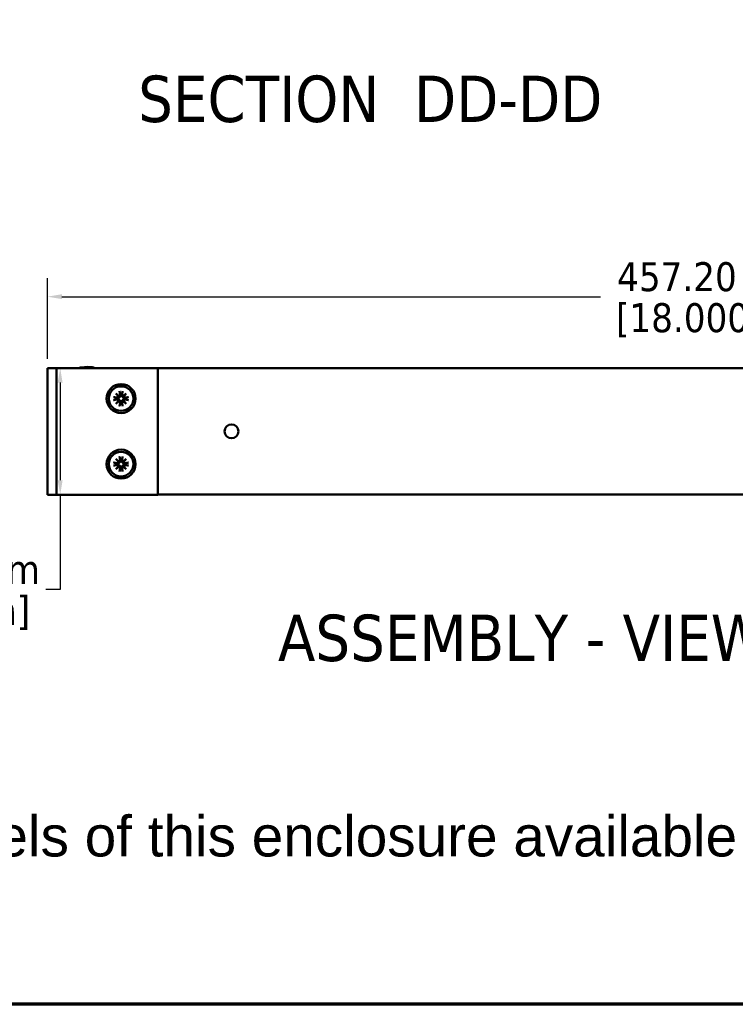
# Model space of a CAD drawing. Header units: millimetres. Extents: x 25 to 1702, y 51 to 1067.
# Tile 6 of 10: x 715 to 961, y 51 to 391. Entities that reach past the tile are written whole.
import ezdxf

# ---------------------------------------------------------------- set-up
doc = ezdxf.new("R2010")
doc.units = ezdxf.units.MM
doc.header["$LTSCALE"] = 2
for name, color, linetype, lineweight in [('Border (ANSI)', 7, 'Continuous', 70), ('Dimension (ANSI)', 7, 'Continuous', 25), ('Symbol (ANSI)', 7, 'Continuous', 25), ('Visible (ANSI)', 7, 'Continuous', 50)]:
    doc.layers.add(name, color=color, linetype=linetype, lineweight=lineweight)
doc.styles.add('Label Text (ANSI)', font='tahoma.ttf')
doc.styles.add('Note Text (ANSI)', font='tahoma.ttf')
doc.dimstyles.new('Default - mm (ANSI)', dxfattribs={"dimscale": 2, "dimtxt": 5, "dimasz": 2.5, "dimexe": 3.175, "dimexo": 1.6002, "dimgap": 0.8, "dimtad": 0, "dimtih": 1, "dimtoh": 1, "dimrnd": 1e-08, "dimzin": 0, "dimdsep": 46, "dimtxsty": 'Note Text (ANSI)', "dimcen": 0.09, "dimdle": 10, "dimclrd": 256, "dimclre": 256, "dimclrt": 256, "dimadec": 1, "dimazin": 0, "dimtfac": 0.6096, "dimtofl": 0, "dimtmove": 0, "dimatfit": 3, "dimldrblk": 'Filled-1', "dimfxl": 1, "dimtolj": 1, "dimtzin": 0, "dimlwd": -1, "dimlwe": -1, "dimarcsym": 0})

# ---------------------------------------------------------------- blocks, each defined once
blk = doc.blocks.new('*D15')
at = {"layer": 'Defpoints', "color": 0, "transparency": 16777216}
for p in [(728.32, 270.34), (728.32, 226.64), (728.55, 226.64)]:
    blk.add_point(p, dxfattribs=at)
at = {"layer": 'Dimension (ANSI)', "transparency": 16777216}
for p, q in [((731.52, 270.34), (734.9, 270.34)), ((728.55, 265.34), (728.55, 231.64)), ((728.55, 226.64), (728.55, 193.96)), ((731.52, 226.64), (734.9, 226.64)), ((728.55, 193.96), (723.55, 193.96))]:
    blk.add_line(p, q, dxfattribs=at)
for points in [[(727.71, 265.34), (729.38, 265.34), (728.55, 270.34)], [(727.71, 231.64), (729.38, 231.64), (728.55, 226.64)]]:
    blk.add_solid(points, dxfattribs=at)
at = {"layer": 'Dimension (ANSI)', "transparency": 16777216, "char_height": 10, "attachment_point": 5, "style": 'Note Text (ANSI)'}
for s, insert in [('\\A1; 43.70 mm', (689.43, 200.77)), ('\\A1;[1.720 in]', (689.43, 185.82))]:
    blk.add_mtext(s, dxfattribs=dict(at, insert=insert))
blk = doc.blocks.new('Filled-1')
at = {"color": 0}
for p, q in [((0, 0), (-1, 0.333)), ((-1, 0.333), (-1, -0.333)), ((-1, 0), (0, 0)), ((-1, -0.333), (0, 0))]:
    blk.add_line(p, q, dxfattribs=at)
at = {"color": 0, "flags": 128}
blk.add_lwpolyline([(-1, -0.333), (0, 0), (-1, 0.333), (-1, -0.333)], dxfattribs=at)
at = {"color": 0}
blk.add_solid([(-1, -0.333), (0, 0), (-1, 0.333), (-1, -0.333)], dxfattribs=at)
blk = doc.blocks.new('*D20')
at = {"layer": 'Defpoints', "color": 0, "transparency": 16777216}
for p in [(1181.35, 294.96), (724.15, 270.34), (1181.35, 270.34)]:
    blk.add_point(p, dxfattribs=at)
at = {"layer": 'Dimension (ANSI)', "transparency": 16777216}
for p, q in [((724.15, 273.54), (724.15, 301.31)), ((1181.35, 273.54), (1181.35, 301.31)), ((729.15, 294.96), (914.87, 294.96)), ((1176.35, 294.96), (990.62, 294.96))]:
    blk.add_line(p, q, dxfattribs=at)
for points in [[(729.15, 295.8), (729.15, 294.13), (724.15, 294.96)], [(1176.35, 295.8), (1176.35, 294.13), (1181.35, 294.96)]]:
    blk.add_solid(points, dxfattribs=at)
at = {"layer": 'Dimension (ANSI)', "transparency": 16777216, "char_height": 10, "attachment_point": 5, "style": 'Note Text (ANSI)'}
for s, insert in [('\\A1; 457.20 mm', (952.75, 301.77)), ('\\A1;[18.000 in]', (952.75, 286.82))]:
    blk.add_mtext(s, dxfattribs=dict(at, insert=insert))
blk = doc.blocks.new('Borders Default Border')
at = {"layer": 'Border (ANSI)', "flags": 128}
blk.add_lwpolyline([(12.7, 25.4), (12.7, 533.4), (850.9, 533.4), (850.9, 25.4), (12.7, 25.4)], dxfattribs=at)

msp = doc.modelspace()

# ---------------------------------------------------------------- linework, layer by layer
at = {"layer": 'Visible (ANSI)'}
for p, q in [((726.321, 270.342), (724.146, 270.342)), ((724.146, 226.642), (724.146, 270.342)), ((726.321, 270.342), (727.321, 270.342)), ((728.321, 270.342), (727.321, 270.342)), ((727.321, 226.642), (727.321, 270.342)), ((760.246, 270.342), (728.321, 270.342)), ((740.259, 270.436), (740.262, 270.342)), ((760.246, 270.342), (762.246, 270.342)), ((762.246, 270.342), (1181.346, 270.342)), ((762.246, 226.642), (762.246, 270.342)), ((749.007, 262.38), (749.203, 261.002)), ((750.085, 262.38), (749.889, 261.002)), ((746.958, 260.331), (748.337, 260.136)), ((746.958, 259.254), (748.337, 259.449)), ((747.768, 261.57), (748.888, 260.614)), ((747.768, 261.57), (748.699, 260.639)), ((748.724, 260.45), (747.768, 261.57)), ((747.768, 258.014), (748.724, 259.134)), ((748.888, 258.97), (747.768, 258.014)), ((747.768, 258.014), (748.699, 258.945)), ((748.699, 260.639), (748.961, 260.378)), ((748.699, 258.945), (748.961, 259.207)), ((749.007, 257.204), (749.203, 258.583)), ((750.085, 257.204), (749.889, 258.583)), ((750.393, 260.639), (750.131, 260.378)), ((750.393, 258.945), (750.131, 259.207)), ((750.204, 260.614), (751.324, 261.57)), ((751.324, 258.014), (750.204, 258.97)), ((751.324, 261.57), (750.368, 260.45)), ((750.368, 259.134), (751.324, 258.014)), ((751.324, 261.57), (750.393, 260.639)), ((751.324, 258.014), (750.393, 258.945)), ((752.134, 260.331), (750.756, 260.136)), ((752.134, 259.254), (750.756, 259.449)), ((747.768, 238.97), (748.888, 238.014)), ((747.768, 238.97), (748.699, 238.039)), ((748.724, 237.85), (747.768, 238.97)), ((748.699, 238.039), (748.961, 237.778)), ((749.007, 239.78), (749.203, 238.402)), ((750.085, 239.78), (749.889, 238.402)), ((750.393, 238.039), (750.131, 237.778)), ((750.204, 238.014), (751.324, 238.97)), ((751.324, 238.97), (750.368, 237.85)), ((751.324, 238.97), (750.393, 238.039)), ((746.958, 237.731), (748.337, 237.536)), ((746.958, 236.654), (748.337, 236.849)), ((747.768, 235.414), (748.724, 236.534)), ((748.888, 236.37), (747.768, 235.414)), ((747.768, 235.414), (748.699, 236.345)), ((748.699, 236.345), (748.961, 236.607)), ((749.007, 234.604), (749.203, 235.983)), ((750.085, 234.604), (749.889, 235.983)), ((750.393, 236.345), (750.131, 236.607)), ((751.324, 235.414), (750.204, 236.37)), ((750.368, 236.534), (751.324, 235.414)), ((751.324, 235.414), (750.393, 236.345)), ((752.134, 237.731), (750.756, 237.536)), ((752.134, 236.654), (750.756, 236.849)), ((726.321, 226.642), (724.146, 226.642)), ((726.321, 226.642), (727.321, 226.642)), ((728.321, 226.642), (727.321, 226.642)), ((760.246, 226.642), (728.321, 226.642)), ((760.246, 226.642), (762.246, 226.642)), ((762.246, 226.654), (1181.346, 226.654))]:
    msp.add_line(p, q, dxfattribs=at)
at = {"layer": 'Visible (ANSI)', "flags": 128}
for points in [[(749.043, 262.198), (749.042, 262.202), (749.041, 262.207), (749.039, 262.212), (749.038, 262.218), (749.036, 262.223), (749.035, 262.229), (749.033, 262.236), (749.032, 262.242), (749.03, 262.249), (749.028, 262.257), (749.027, 262.265), (749.025, 262.273), (749.024, 262.281), (749.022, 262.289), (749.02, 262.298), (749.019, 262.306), (749.017, 262.315), (749.016, 262.324), (749.014, 262.333), (749.013, 262.343), (749.011, 262.352), (749.01, 262.362), (749.009, 262.371), (749.007, 262.38)], [(749.043, 262.198), (749.065, 262.131), (749.086, 262.067), (749.106, 262.005), (749.126, 261.944), (749.145, 261.886), (749.164, 261.829), (749.182, 261.774), (749.199, 261.72), (749.216, 261.668), (749.233, 261.618), (749.249, 261.568), (749.265, 261.521), (749.28, 261.474), (749.295, 261.429), (749.309, 261.384), (749.323, 261.341), (749.337, 261.3), (749.35, 261.259), (749.363, 261.219), (749.375, 261.18), (749.388, 261.142), (749.4, 261.105), (749.412, 261.069), (749.423, 261.033)], [(749.669, 261.033), (749.681, 261.069), (749.692, 261.105), (749.704, 261.142), (749.717, 261.18), (749.729, 261.219), (749.742, 261.259), (749.756, 261.3), (749.769, 261.341), (749.783, 261.384), (749.798, 261.429), (749.812, 261.474), (749.828, 261.521), (749.843, 261.568), (749.859, 261.618), (749.876, 261.668), (749.893, 261.72), (749.91, 261.774), (749.928, 261.829), (749.947, 261.886), (749.966, 261.944), (749.986, 262.005), (750.006, 262.067), (750.027, 262.131), (750.049, 262.198)], [(750.085, 262.38), (750.084, 262.371), (750.082, 262.362), (750.081, 262.352), (750.079, 262.343), (750.078, 262.333), (750.076, 262.324), (750.075, 262.315), (750.073, 262.306), (750.072, 262.298), (750.07, 262.289), (750.068, 262.281), (750.067, 262.273), (750.065, 262.265), (750.064, 262.257), (750.062, 262.249), (750.06, 262.242), (750.059, 262.236), (750.058, 262.229), (750.056, 262.223), (750.055, 262.218), (750.053, 262.212), (750.052, 262.207), (750.05, 262.202), (750.049, 262.198)], [(746.958, 260.331), (746.967, 260.33), (746.977, 260.329), (746.986, 260.327), (746.996, 260.326), (747.005, 260.324), (747.015, 260.323), (747.024, 260.321), (747.032, 260.319), (747.041, 260.318), (747.049, 260.316), (747.057, 260.315), (747.066, 260.313), (747.074, 260.312), (747.082, 260.31), (747.089, 260.308), (747.096, 260.307), (747.103, 260.305), (747.109, 260.304), (747.115, 260.302), (747.121, 260.301), (747.126, 260.299), (747.132, 260.298), (747.136, 260.296), (747.141, 260.295)], [(747.141, 259.29), (747.136, 259.288), (747.132, 259.287), (747.126, 259.285), (747.121, 259.284), (747.115, 259.282), (747.109, 259.281), (747.103, 259.279), (747.096, 259.278), (747.089, 259.276), (747.082, 259.275), (747.074, 259.273), (747.066, 259.272), (747.057, 259.27), (747.049, 259.268), (747.041, 259.267), (747.032, 259.265), (747.024, 259.264), (747.015, 259.262), (747.005, 259.261), (746.996, 259.259), (746.986, 259.258), (746.977, 259.256), (746.967, 259.255), (746.958, 259.254)], [(748.305, 259.915), (748.27, 259.927), (748.234, 259.939), (748.197, 259.951), (748.159, 259.963), (748.12, 259.976), (748.08, 259.989), (748.039, 260.002), (747.997, 260.016), (747.954, 260.03), (747.91, 260.044), (747.864, 260.059), (747.818, 260.074), (747.77, 260.089), (747.721, 260.106), (747.67, 260.122), (747.618, 260.139), (747.565, 260.157), (747.51, 260.175), (747.453, 260.193), (747.394, 260.212), (747.334, 260.232), (747.272, 260.252), (747.207, 260.273), (747.141, 260.295)], [(747.141, 259.29), (747.207, 259.311), (747.272, 259.332), (747.334, 259.353), (747.394, 259.373), (747.453, 259.392), (747.51, 259.41), (747.565, 259.428), (747.618, 259.446), (747.67, 259.463), (747.721, 259.479), (747.77, 259.495), (747.818, 259.511), (747.864, 259.526), (747.91, 259.541), (747.954, 259.555), (747.997, 259.569), (748.039, 259.583), (748.08, 259.596), (748.12, 259.609), (748.159, 259.622), (748.197, 259.634), (748.234, 259.646), (748.27, 259.658), (748.305, 259.669)], [(748.319, 259.911), (748.318, 259.911), (748.317, 259.912), (748.317, 259.912), (748.316, 259.912), (748.316, 259.912), (748.315, 259.912), (748.315, 259.912), (748.314, 259.913), (748.314, 259.913), (748.313, 259.913), (748.312, 259.913), (748.312, 259.913), (748.311, 259.913), (748.311, 259.914), (748.31, 259.914), (748.31, 259.914), (748.309, 259.914), (748.309, 259.914), (748.308, 259.915), (748.307, 259.915), (748.307, 259.915), (748.306, 259.915), (748.306, 259.915), (748.305, 259.915)], [(748.305, 259.669), (748.306, 259.67), (748.306, 259.67), (748.307, 259.67), (748.307, 259.67), (748.308, 259.67), (748.309, 259.67), (748.309, 259.671), (748.31, 259.671), (748.31, 259.671), (748.311, 259.671), (748.311, 259.671), (748.312, 259.672), (748.312, 259.672), (748.313, 259.672), (748.314, 259.672), (748.314, 259.672), (748.315, 259.672), (748.315, 259.673), (748.316, 259.673), (748.316, 259.673), (748.317, 259.673), (748.317, 259.673), (748.318, 259.673), (748.319, 259.674)], [(748.961, 260.378), (748.954, 260.34), (748.945, 260.302), (748.933, 260.265), (748.918, 260.229), (748.901, 260.194), (748.883, 260.162), (748.861, 260.13), (748.837, 260.099), (748.811, 260.07), (748.782, 260.044), (748.753, 260.019), (748.722, 259.997), (748.691, 259.978), (748.661, 259.962), (748.628, 259.947), (748.595, 259.935), (748.561, 259.924), (748.525, 259.915), (748.49, 259.909), (748.454, 259.906), (748.419, 259.904), (748.385, 259.904), (748.352, 259.907), (748.319, 259.911)], [(748.319, 259.674), (748.352, 259.678), (748.385, 259.68), (748.419, 259.681), (748.454, 259.679), (748.49, 259.675), (748.525, 259.669), (748.561, 259.661), (748.595, 259.65), (748.628, 259.637), (748.661, 259.623), (748.691, 259.606), (748.722, 259.587), (748.753, 259.566), (748.782, 259.541), (748.811, 259.514), (748.837, 259.485), (748.861, 259.455), (748.883, 259.423), (748.901, 259.39), (748.918, 259.356), (748.933, 259.32), (748.945, 259.283), (748.954, 259.245), (748.961, 259.207)], [(749.427, 261.02), (749.432, 260.987), (749.434, 260.954), (749.435, 260.919), (749.433, 260.884), (749.429, 260.849), (749.423, 260.813), (749.414, 260.778), (749.404, 260.743), (749.391, 260.71), (749.377, 260.678), (749.36, 260.647), (749.341, 260.616), (749.319, 260.586), (749.295, 260.556), (749.268, 260.528), (749.239, 260.502), (749.208, 260.477), (749.177, 260.456), (749.144, 260.437), (749.11, 260.42), (749.073, 260.406), (749.036, 260.394), (748.998, 260.384), (748.961, 260.378)], [(748.961, 259.207), (748.998, 259.201), (749.036, 259.191), (749.073, 259.179), (749.11, 259.165), (749.144, 259.148), (749.177, 259.129), (749.208, 259.107), (749.239, 259.083), (749.268, 259.057), (749.295, 259.029), (749.319, 258.999), (749.341, 258.969), (749.36, 258.938), (749.377, 258.907), (749.391, 258.875), (749.404, 258.841), (749.414, 258.807), (749.423, 258.772), (749.429, 258.736), (749.433, 258.701), (749.435, 258.666), (749.434, 258.631), (749.432, 258.598), (749.427, 258.565)], [(749.423, 258.552), (749.412, 258.516), (749.4, 258.48), (749.388, 258.443), (749.375, 258.405), (749.363, 258.366), (749.35, 258.326), (749.337, 258.285), (749.323, 258.243), (749.309, 258.2), (749.295, 258.156), (749.28, 258.111), (749.265, 258.064), (749.249, 258.016), (749.233, 257.967), (749.216, 257.917), (749.199, 257.865), (749.182, 257.811), (749.164, 257.756), (749.145, 257.699), (749.126, 257.641), (749.106, 257.58), (749.086, 257.518), (749.065, 257.454), (749.043, 257.387)], [(749.423, 261.033), (749.423, 261.033), (749.423, 261.032), (749.424, 261.032), (749.424, 261.031), (749.424, 261.03), (749.424, 261.03), (749.424, 261.029), (749.424, 261.029), (749.425, 261.028), (749.425, 261.028), (749.425, 261.027), (749.425, 261.027), (749.425, 261.026), (749.425, 261.025), (749.426, 261.025), (749.426, 261.024), (749.426, 261.024), (749.426, 261.023), (749.426, 261.023), (749.426, 261.022), (749.427, 261.022), (749.427, 261.021), (749.427, 261.02), (749.427, 261.02)], [(749.427, 258.565), (749.427, 258.564), (749.427, 258.564), (749.427, 258.563), (749.426, 258.563), (749.426, 258.562), (749.426, 258.562), (749.426, 258.561), (749.426, 258.561), (749.426, 258.56), (749.425, 258.559), (749.425, 258.559), (749.425, 258.558), (749.425, 258.558), (749.425, 258.557), (749.425, 258.557), (749.424, 258.556), (749.424, 258.556), (749.424, 258.555), (749.424, 258.554), (749.424, 258.554), (749.424, 258.553), (749.423, 258.553), (749.423, 258.552), (749.423, 258.552)], [(750.131, 260.378), (750.094, 260.384), (750.056, 260.394), (750.019, 260.406), (749.982, 260.42), (749.948, 260.437), (749.915, 260.456), (749.884, 260.477), (749.853, 260.502), (749.824, 260.528), (749.797, 260.556), (749.773, 260.586), (749.751, 260.616), (749.732, 260.647), (749.716, 260.678), (749.701, 260.71), (749.688, 260.743), (749.678, 260.778), (749.669, 260.813), (749.663, 260.849), (749.659, 260.884), (749.658, 260.919), (749.658, 260.954), (749.66, 260.987), (749.665, 261.02)], [(749.665, 258.565), (749.66, 258.598), (749.658, 258.631), (749.658, 258.666), (749.659, 258.701), (749.663, 258.736), (749.669, 258.772), (749.678, 258.807), (749.688, 258.841), (749.701, 258.875), (749.716, 258.907), (749.732, 258.938), (749.751, 258.969), (749.773, 258.999), (749.797, 259.029), (749.824, 259.057), (749.853, 259.083), (749.884, 259.107), (749.915, 259.129), (749.948, 259.148), (749.982, 259.165), (750.019, 259.179), (750.056, 259.191), (750.094, 259.201), (750.131, 259.207)], [(749.665, 261.02), (749.665, 261.02), (749.665, 261.021), (749.665, 261.022), (749.666, 261.022), (749.666, 261.023), (749.666, 261.023), (749.666, 261.024), (749.666, 261.024), (749.666, 261.025), (749.667, 261.025), (749.667, 261.026), (749.667, 261.027), (749.667, 261.027), (749.667, 261.028), (749.667, 261.028), (749.668, 261.029), (749.668, 261.029), (749.668, 261.03), (749.668, 261.03), (749.668, 261.031), (749.669, 261.032), (749.669, 261.032), (749.669, 261.033), (749.669, 261.033)], [(749.669, 258.552), (749.669, 258.552), (749.669, 258.553), (749.669, 258.553), (749.668, 258.554), (749.668, 258.554), (749.668, 258.555), (749.668, 258.556), (749.668, 258.556), (749.667, 258.557), (749.667, 258.557), (749.667, 258.558), (749.667, 258.558), (749.667, 258.559), (749.667, 258.559), (749.666, 258.56), (749.666, 258.561), (749.666, 258.561), (749.666, 258.562), (749.666, 258.562), (749.666, 258.563), (749.665, 258.563), (749.665, 258.564), (749.665, 258.564), (749.665, 258.565)], [(750.049, 257.387), (750.027, 257.454), (750.006, 257.518), (749.986, 257.58), (749.966, 257.641), (749.947, 257.699), (749.928, 257.756), (749.91, 257.811), (749.893, 257.865), (749.876, 257.917), (749.859, 257.967), (749.843, 258.016), (749.828, 258.064), (749.812, 258.111), (749.798, 258.156), (749.783, 258.2), (749.769, 258.243), (749.756, 258.285), (749.742, 258.326), (749.729, 258.366), (749.717, 258.405), (749.704, 258.443), (749.692, 258.48), (749.681, 258.516), (749.669, 258.552)], [(750.773, 259.911), (750.74, 259.907), (750.707, 259.904), (750.673, 259.904), (750.638, 259.906), (750.602, 259.909), (750.567, 259.915), (750.532, 259.924), (750.497, 259.935), (750.464, 259.947), (750.432, 259.962), (750.401, 259.978), (750.37, 259.997), (750.339, 260.019), (750.31, 260.044), (750.282, 260.07), (750.255, 260.099), (750.231, 260.13), (750.21, 260.162), (750.191, 260.194), (750.174, 260.229), (750.159, 260.265), (750.147, 260.302), (750.138, 260.34), (750.131, 260.378)], [(750.131, 259.207), (750.138, 259.245), (750.147, 259.283), (750.159, 259.32), (750.174, 259.356), (750.191, 259.39), (750.21, 259.423), (750.231, 259.455), (750.255, 259.485), (750.282, 259.514), (750.31, 259.541), (750.339, 259.566), (750.37, 259.587), (750.401, 259.606), (750.432, 259.623), (750.464, 259.637), (750.497, 259.65), (750.532, 259.661), (750.567, 259.669), (750.602, 259.675), (750.638, 259.679), (750.673, 259.681), (750.707, 259.68), (750.74, 259.678), (750.773, 259.674)], [(750.787, 259.915), (750.786, 259.915), (750.786, 259.915), (750.785, 259.915), (750.785, 259.915), (750.784, 259.915), (750.783, 259.914), (750.783, 259.914), (750.782, 259.914), (750.782, 259.914), (750.781, 259.914), (750.781, 259.913), (750.78, 259.913), (750.78, 259.913), (750.779, 259.913), (750.778, 259.913), (750.778, 259.913), (750.777, 259.912), (750.777, 259.912), (750.776, 259.912), (750.776, 259.912), (750.775, 259.912), (750.775, 259.912), (750.774, 259.911), (750.773, 259.911)], [(750.773, 259.674), (750.774, 259.673), (750.775, 259.673), (750.775, 259.673), (750.776, 259.673), (750.776, 259.673), (750.777, 259.673), (750.777, 259.672), (750.778, 259.672), (750.778, 259.672), (750.779, 259.672), (750.78, 259.672), (750.78, 259.672), (750.781, 259.671), (750.781, 259.671), (750.782, 259.671), (750.782, 259.671), (750.783, 259.671), (750.783, 259.67), (750.784, 259.67), (750.785, 259.67), (750.785, 259.67), (750.786, 259.67), (750.786, 259.67), (750.787, 259.669)], [(751.951, 260.295), (751.885, 260.273), (751.82, 260.252), (751.758, 260.232), (751.698, 260.212), (751.639, 260.193), (751.582, 260.175), (751.527, 260.157), (751.474, 260.139), (751.422, 260.122), (751.371, 260.106), (751.322, 260.089), (751.274, 260.074), (751.228, 260.059), (751.182, 260.044), (751.138, 260.03), (751.095, 260.016), (751.053, 260.002), (751.012, 259.989), (750.972, 259.976), (750.933, 259.963), (750.896, 259.951), (750.858, 259.939), (750.822, 259.927), (750.787, 259.915)], [(750.787, 259.669), (750.822, 259.658), (750.858, 259.646), (750.896, 259.634), (750.933, 259.622), (750.972, 259.609), (751.012, 259.596), (751.053, 259.583), (751.095, 259.569), (751.138, 259.555), (751.182, 259.541), (751.228, 259.526), (751.274, 259.511), (751.322, 259.495), (751.371, 259.479), (751.422, 259.463), (751.474, 259.446), (751.527, 259.428), (751.582, 259.41), (751.639, 259.392), (751.698, 259.373), (751.758, 259.353), (751.82, 259.332), (751.885, 259.311), (751.951, 259.29)], [(751.951, 260.295), (751.956, 260.296), (751.96, 260.298), (751.966, 260.299), (751.971, 260.301), (751.977, 260.302), (751.983, 260.304), (751.989, 260.305), (751.996, 260.307), (752.003, 260.308), (752.01, 260.31), (752.018, 260.312), (752.026, 260.313), (752.035, 260.315), (752.043, 260.316), (752.051, 260.318), (752.06, 260.319), (752.068, 260.321), (752.077, 260.323), (752.087, 260.324), (752.096, 260.326), (752.106, 260.327), (752.115, 260.329), (752.125, 260.33), (752.134, 260.331)], [(752.134, 259.254), (752.125, 259.255), (752.115, 259.256), (752.106, 259.258), (752.096, 259.259), (752.087, 259.261), (752.077, 259.262), (752.068, 259.264), (752.06, 259.265), (752.051, 259.267), (752.043, 259.268), (752.035, 259.27), (752.026, 259.272), (752.018, 259.273), (752.01, 259.275), (752.003, 259.276), (751.996, 259.278), (751.989, 259.279), (751.983, 259.281), (751.977, 259.282), (751.971, 259.284), (751.966, 259.285), (751.96, 259.287), (751.956, 259.288), (751.951, 259.29)], [(749.007, 257.204), (749.009, 257.214), (749.01, 257.223), (749.011, 257.232), (749.013, 257.242), (749.014, 257.252), (749.016, 257.261), (749.017, 257.27), (749.019, 257.279), (749.02, 257.287), (749.022, 257.295), (749.024, 257.304), (749.025, 257.312), (749.027, 257.32), (749.028, 257.328), (749.03, 257.336), (749.032, 257.343), (749.033, 257.349), (749.035, 257.355), (749.036, 257.361), (749.038, 257.367), (749.039, 257.373), (749.041, 257.378), (749.042, 257.383), (749.043, 257.387)], [(750.049, 257.387), (750.05, 257.383), (750.052, 257.378), (750.053, 257.373), (750.055, 257.367), (750.056, 257.361), (750.058, 257.355), (750.059, 257.349), (750.06, 257.343), (750.062, 257.336), (750.064, 257.328), (750.065, 257.32), (750.067, 257.312), (750.068, 257.304), (750.07, 257.295), (750.072, 257.287), (750.073, 257.279), (750.075, 257.27), (750.076, 257.261), (750.078, 257.252), (750.079, 257.242), (750.081, 257.232), (750.082, 257.223), (750.084, 257.214), (750.085, 257.204)], [(749.427, 238.42), (749.432, 238.387), (749.434, 238.354), (749.435, 238.319), (749.433, 238.284), (749.429, 238.249), (749.423, 238.213), (749.414, 238.178), (749.404, 238.143), (749.391, 238.11), (749.377, 238.078), (749.36, 238.047), (749.341, 238.016), (749.319, 237.986), (749.295, 237.956), (749.268, 237.928), (749.239, 237.902), (749.208, 237.877), (749.177, 237.856), (749.144, 237.837), (749.11, 237.82), (749.073, 237.806), (749.036, 237.794), (748.998, 237.784), (748.961, 237.778)], [(749.043, 239.598), (749.042, 239.602), (749.041, 239.607), (749.039, 239.612), (749.038, 239.618), (749.036, 239.623), (749.035, 239.629), (749.033, 239.636), (749.032, 239.642), (749.03, 239.649), (749.028, 239.657), (749.027, 239.665), (749.025, 239.673), (749.024, 239.681), (749.022, 239.689), (749.02, 239.698), (749.019, 239.706), (749.017, 239.715), (749.016, 239.724), (749.014, 239.733), (749.013, 239.743), (749.011, 239.752), (749.01, 239.762), (749.009, 239.771), (749.007, 239.78)], [(749.043, 239.598), (749.065, 239.531), (749.086, 239.467), (749.106, 239.405), (749.126, 239.344), (749.145, 239.286), (749.164, 239.229), (749.182, 239.174), (749.199, 239.12), (749.216, 239.068), (749.233, 239.018), (749.249, 238.968), (749.265, 238.921), (749.28, 238.874), (749.295, 238.829), (749.309, 238.784), (749.323, 238.741), (749.337, 238.7), (749.35, 238.659), (749.363, 238.619), (749.375, 238.58), (749.388, 238.542), (749.4, 238.505), (749.412, 238.469), (749.423, 238.433)], [(749.423, 238.433), (749.423, 238.433), (749.423, 238.432), (749.424, 238.432), (749.424, 238.431), (749.424, 238.43), (749.424, 238.43), (749.424, 238.429), (749.424, 238.429), (749.425, 238.428), (749.425, 238.428), (749.425, 238.427), (749.425, 238.427), (749.425, 238.426), (749.425, 238.425), (749.426, 238.425), (749.426, 238.424), (749.426, 238.424), (749.426, 238.423), (749.426, 238.423), (749.426, 238.422), (749.427, 238.422), (749.427, 238.421), (749.427, 238.42), (749.427, 238.42)], [(750.131, 237.778), (750.094, 237.784), (750.056, 237.794), (750.019, 237.806), (749.982, 237.82), (749.948, 237.837), (749.915, 237.856), (749.884, 237.877), (749.853, 237.902), (749.824, 237.928), (749.797, 237.956), (749.773, 237.986), (749.751, 238.016), (749.732, 238.047), (749.716, 238.078), (749.701, 238.11), (749.688, 238.143), (749.678, 238.178), (749.669, 238.213), (749.663, 238.249), (749.659, 238.284), (749.658, 238.319), (749.658, 238.354), (749.66, 238.387), (749.665, 238.42)], [(749.665, 238.42), (749.665, 238.42), (749.665, 238.421), (749.665, 238.422), (749.666, 238.422), (749.666, 238.423), (749.666, 238.423), (749.666, 238.424), (749.666, 238.424), (749.666, 238.425), (749.667, 238.425), (749.667, 238.426), (749.667, 238.427), (749.667, 238.427), (749.667, 238.428), (749.667, 238.428), (749.668, 238.429), (749.668, 238.429), (749.668, 238.43), (749.668, 238.43), (749.668, 238.431), (749.669, 238.432), (749.669, 238.432), (749.669, 238.433), (749.669, 238.433)], [(749.669, 238.433), (749.681, 238.469), (749.692, 238.505), (749.704, 238.542), (749.717, 238.58), (749.729, 238.619), (749.742, 238.659), (749.756, 238.7), (749.769, 238.741), (749.783, 238.784), (749.798, 238.829), (749.812, 238.874), (749.828, 238.921), (749.843, 238.968), (749.859, 239.018), (749.876, 239.068), (749.893, 239.12), (749.91, 239.174), (749.928, 239.229), (749.947, 239.286), (749.966, 239.344), (749.986, 239.405), (750.006, 239.467), (750.027, 239.531), (750.049, 239.598)], [(750.085, 239.78), (750.084, 239.771), (750.082, 239.762), (750.081, 239.752), (750.079, 239.743), (750.078, 239.733), (750.076, 239.724), (750.075, 239.715), (750.073, 239.706), (750.072, 239.698), (750.07, 239.689), (750.068, 239.681), (750.067, 239.673), (750.065, 239.665), (750.064, 239.657), (750.062, 239.649), (750.06, 239.642), (750.059, 239.636), (750.058, 239.629), (750.056, 239.623), (750.055, 239.618), (750.053, 239.612), (750.052, 239.607), (750.05, 239.602), (750.049, 239.598)], [(746.958, 237.731), (746.967, 237.73), (746.977, 237.729), (746.986, 237.727), (746.996, 237.726), (747.005, 237.724), (747.015, 237.723), (747.024, 237.721), (747.032, 237.719), (747.041, 237.718), (747.049, 237.716), (747.057, 237.715), (747.066, 237.713), (747.074, 237.712), (747.082, 237.71), (747.089, 237.708), (747.096, 237.707), (747.103, 237.705), (747.109, 237.704), (747.115, 237.702), (747.121, 237.701), (747.126, 237.699), (747.132, 237.698), (747.136, 237.696), (747.141, 237.695)], [(747.141, 236.69), (747.136, 236.688), (747.132, 236.687), (747.126, 236.685), (747.121, 236.684), (747.115, 236.682), (747.109, 236.681), (747.103, 236.679), (747.096, 236.678), (747.089, 236.676), (747.082, 236.675), (747.074, 236.673), (747.066, 236.672), (747.057, 236.67), (747.049, 236.668), (747.041, 236.667), (747.032, 236.665), (747.024, 236.664), (747.015, 236.662), (747.005, 236.661), (746.996, 236.659), (746.986, 236.658), (746.977, 236.656), (746.967, 236.655), (746.958, 236.654)], [(748.305, 237.315), (748.27, 237.327), (748.234, 237.339), (748.197, 237.351), (748.159, 237.363), (748.12, 237.376), (748.08, 237.389), (748.039, 237.402), (747.997, 237.416), (747.954, 237.43), (747.91, 237.444), (747.864, 237.459), (747.818, 237.474), (747.77, 237.489), (747.721, 237.506), (747.67, 237.522), (747.618, 237.539), (747.565, 237.557), (747.51, 237.575), (747.453, 237.593), (747.394, 237.612), (747.334, 237.632), (747.272, 237.652), (747.207, 237.673), (747.141, 237.695)], [(747.141, 236.69), (747.207, 236.711), (747.272, 236.732), (747.334, 236.753), (747.394, 236.773), (747.453, 236.792), (747.51, 236.81), (747.565, 236.828), (747.618, 236.846), (747.67, 236.863), (747.721, 236.879), (747.77, 236.895), (747.818, 236.911), (747.864, 236.926), (747.91, 236.941), (747.954, 236.955), (747.997, 236.969), (748.039, 236.983), (748.08, 236.996), (748.12, 237.009), (748.159, 237.022), (748.197, 237.034), (748.234, 237.046), (748.27, 237.058), (748.305, 237.069)], [(748.319, 237.311), (748.318, 237.311), (748.317, 237.312), (748.317, 237.312), (748.316, 237.312), (748.316, 237.312), (748.315, 237.312), (748.315, 237.312), (748.314, 237.313), (748.314, 237.313), (748.313, 237.313), (748.312, 237.313), (748.312, 237.313), (748.311, 237.313), (748.311, 237.314), (748.31, 237.314), (748.31, 237.314), (748.309, 237.314), (748.309, 237.314), (748.308, 237.315), (748.307, 237.315), (748.307, 237.315), (748.306, 237.315), (748.306, 237.315), (748.305, 237.315)], [(748.305, 237.069), (748.306, 237.07), (748.306, 237.07), (748.307, 237.07), (748.307, 237.07), (748.308, 237.07), (748.309, 237.07), (748.309, 237.071), (748.31, 237.071), (748.31, 237.071), (748.311, 237.071), (748.311, 237.071), (748.312, 237.072), (748.312, 237.072), (748.313, 237.072), (748.314, 237.072), (748.314, 237.072), (748.315, 237.072), (748.315, 237.073), (748.316, 237.073), (748.316, 237.073), (748.317, 237.073), (748.317, 237.073), (748.318, 237.073), (748.319, 237.074)], [(748.961, 237.778), (748.954, 237.74), (748.945, 237.702), (748.933, 237.665), (748.918, 237.629), (748.901, 237.594), (748.883, 237.562), (748.861, 237.53), (748.837, 237.499), (748.811, 237.47), (748.782, 237.444), (748.753, 237.419), (748.722, 237.397), (748.691, 237.378), (748.661, 237.362), (748.628, 237.347), (748.595, 237.335), (748.561, 237.324), (748.525, 237.315), (748.49, 237.309), (748.454, 237.306), (748.419, 237.304), (748.385, 237.304), (748.352, 237.307), (748.319, 237.311)], [(748.319, 237.074), (748.352, 237.078), (748.385, 237.08), (748.419, 237.081), (748.454, 237.079), (748.49, 237.075), (748.525, 237.069), (748.561, 237.061), (748.595, 237.05), (748.628, 237.037), (748.661, 237.023), (748.691, 237.006), (748.722, 236.987), (748.753, 236.966), (748.782, 236.941), (748.811, 236.914), (748.837, 236.885), (748.861, 236.855), (748.883, 236.823), (748.901, 236.79), (748.918, 236.756), (748.933, 236.72), (748.945, 236.683), (748.954, 236.645), (748.961, 236.607)], [(748.961, 236.607), (748.998, 236.601), (749.036, 236.591), (749.073, 236.579), (749.11, 236.565), (749.144, 236.548), (749.177, 236.529), (749.208, 236.507), (749.239, 236.483), (749.268, 236.457), (749.295, 236.429), (749.319, 236.399), (749.341, 236.369), (749.36, 236.338), (749.377, 236.307), (749.391, 236.275), (749.404, 236.241), (749.414, 236.207), (749.423, 236.172), (749.429, 236.136), (749.433, 236.101), (749.435, 236.066), (749.434, 236.031), (749.432, 235.998), (749.427, 235.965)], [(749.007, 234.604), (749.009, 234.614), (749.01, 234.623), (749.011, 234.632), (749.013, 234.642), (749.014, 234.652), (749.016, 234.661), (749.017, 234.67), (749.019, 234.679), (749.02, 234.687), (749.022, 234.695), (749.024, 234.704), (749.025, 234.712), (749.027, 234.72), (749.028, 234.728), (749.03, 234.736), (749.032, 234.743), (749.033, 234.749), (749.035, 234.755), (749.036, 234.761), (749.038, 234.767), (749.039, 234.773), (749.041, 234.778), (749.042, 234.783), (749.043, 234.787)], [(749.423, 235.952), (749.412, 235.916), (749.4, 235.88), (749.388, 235.843), (749.375, 235.805), (749.363, 235.766), (749.35, 235.726), (749.337, 235.685), (749.323, 235.643), (749.309, 235.6), (749.295, 235.556), (749.28, 235.511), (749.265, 235.464), (749.249, 235.416), (749.233, 235.367), (749.216, 235.317), (749.199, 235.265), (749.182, 235.211), (749.164, 235.156), (749.145, 235.099), (749.126, 235.041), (749.106, 234.98), (749.086, 234.918), (749.065, 234.854), (749.043, 234.787)], [(749.427, 235.965), (749.427, 235.964), (749.427, 235.964), (749.427, 235.963), (749.426, 235.963), (749.426, 235.962), (749.426, 235.962), (749.426, 235.961), (749.426, 235.961), (749.426, 235.96), (749.425, 235.959), (749.425, 235.959), (749.425, 235.958), (749.425, 235.958), (749.425, 235.957), (749.425, 235.957), (749.424, 235.956), (749.424, 235.956), (749.424, 235.955), (749.424, 235.954), (749.424, 235.954), (749.424, 235.953), (749.423, 235.953), (749.423, 235.952), (749.423, 235.952)], [(749.665, 235.965), (749.66, 235.998), (749.658, 236.031), (749.658, 236.066), (749.659, 236.101), (749.663, 236.136), (749.669, 236.172), (749.678, 236.207), (749.688, 236.241), (749.701, 236.275), (749.716, 236.307), (749.732, 236.338), (749.751, 236.369), (749.773, 236.399), (749.797, 236.429), (749.824, 236.457), (749.853, 236.483), (749.884, 236.507), (749.915, 236.529), (749.948, 236.548), (749.982, 236.565), (750.019, 236.579), (750.056, 236.591), (750.094, 236.601), (750.131, 236.607)], [(749.669, 235.952), (749.669, 235.952), (749.669, 235.953), (749.669, 235.953), (749.668, 235.954), (749.668, 235.954), (749.668, 235.955), (749.668, 235.956), (749.668, 235.956), (749.667, 235.957), (749.667, 235.957), (749.667, 235.958), (749.667, 235.958), (749.667, 235.959), (749.667, 235.959), (749.666, 235.96), (749.666, 235.961), (749.666, 235.961), (749.666, 235.962), (749.666, 235.962), (749.666, 235.963), (749.665, 235.963), (749.665, 235.964), (749.665, 235.964), (749.665, 235.965)], [(750.049, 234.787), (750.027, 234.854), (750.006, 234.918), (749.986, 234.98), (749.966, 235.041), (749.947, 235.099), (749.928, 235.156), (749.91, 235.211), (749.893, 235.265), (749.876, 235.317), (749.859, 235.367), (749.843, 235.416), (749.828, 235.464), (749.812, 235.511), (749.798, 235.556), (749.783, 235.6), (749.769, 235.643), (749.756, 235.685), (749.742, 235.726), (749.729, 235.766), (749.717, 235.805), (749.704, 235.843), (749.692, 235.88), (749.681, 235.916), (749.669, 235.952)], [(750.049, 234.787), (750.05, 234.783), (750.052, 234.778), (750.053, 234.773), (750.055, 234.767), (750.056, 234.761), (750.058, 234.755), (750.059, 234.749), (750.06, 234.743), (750.062, 234.736), (750.064, 234.728), (750.065, 234.72), (750.067, 234.712), (750.068, 234.704), (750.07, 234.695), (750.072, 234.687), (750.073, 234.679), (750.075, 234.67), (750.076, 234.661), (750.078, 234.652), (750.079, 234.642), (750.081, 234.632), (750.082, 234.623), (750.084, 234.614), (750.085, 234.604)], [(750.773, 237.311), (750.74, 237.307), (750.707, 237.304), (750.673, 237.304), (750.638, 237.306), (750.602, 237.309), (750.567, 237.315), (750.532, 237.324), (750.497, 237.335), (750.464, 237.347), (750.432, 237.362), (750.401, 237.378), (750.37, 237.397), (750.339, 237.419), (750.31, 237.444), (750.282, 237.47), (750.255, 237.499), (750.231, 237.53), (750.21, 237.562), (750.191, 237.594), (750.174, 237.629), (750.159, 237.665), (750.147, 237.702), (750.138, 237.74), (750.131, 237.778)], [(750.131, 236.607), (750.138, 236.645), (750.147, 236.683), (750.159, 236.72), (750.174, 236.756), (750.191, 236.79), (750.21, 236.823), (750.231, 236.855), (750.255, 236.885), (750.282, 236.914), (750.31, 236.941), (750.339, 236.966), (750.37, 236.987), (750.401, 237.006), (750.432, 237.023), (750.464, 237.037), (750.497, 237.05), (750.532, 237.061), (750.567, 237.069), (750.602, 237.075), (750.638, 237.079), (750.673, 237.081), (750.707, 237.08), (750.74, 237.078), (750.773, 237.074)], [(750.787, 237.315), (750.786, 237.315), (750.786, 237.315), (750.785, 237.315), (750.785, 237.315), (750.784, 237.315), (750.783, 237.314), (750.783, 237.314), (750.782, 237.314), (750.782, 237.314), (750.781, 237.314), (750.781, 237.313), (750.78, 237.313), (750.78, 237.313), (750.779, 237.313), (750.778, 237.313), (750.778, 237.313), (750.777, 237.312), (750.777, 237.312), (750.776, 237.312), (750.776, 237.312), (750.775, 237.312), (750.775, 237.312), (750.774, 237.311), (750.773, 237.311)], [(750.773, 237.074), (750.774, 237.073), (750.775, 237.073), (750.775, 237.073), (750.776, 237.073), (750.776, 237.073), (750.777, 237.073), (750.777, 237.072), (750.778, 237.072), (750.778, 237.072), (750.779, 237.072), (750.78, 237.072), (750.78, 237.072), (750.781, 237.071), (750.781, 237.071), (750.782, 237.071), (750.782, 237.071), (750.783, 237.071), (750.783, 237.07), (750.784, 237.07), (750.785, 237.07), (750.785, 237.07), (750.786, 237.07), (750.786, 237.07), (750.787, 237.069)], [(751.951, 237.695), (751.885, 237.673), (751.82, 237.652), (751.758, 237.632), (751.698, 237.612), (751.639, 237.593), (751.582, 237.575), (751.527, 237.557), (751.474, 237.539), (751.422, 237.522), (751.371, 237.506), (751.322, 237.489), (751.274, 237.474), (751.228, 237.459), (751.182, 237.444), (751.138, 237.43), (751.095, 237.416), (751.053, 237.402), (751.012, 237.389), (750.972, 237.376), (750.933, 237.363), (750.896, 237.351), (750.858, 237.339), (750.822, 237.327), (750.787, 237.315)], [(750.787, 237.069), (750.822, 237.058), (750.858, 237.046), (750.896, 237.034), (750.933, 237.022), (750.972, 237.009), (751.012, 236.996), (751.053, 236.983), (751.095, 236.969), (751.138, 236.955), (751.182, 236.941), (751.228, 236.926), (751.274, 236.911), (751.322, 236.895), (751.371, 236.879), (751.422, 236.863), (751.474, 236.846), (751.527, 236.828), (751.582, 236.81), (751.639, 236.792), (751.698, 236.773), (751.758, 236.753), (751.82, 236.732), (751.885, 236.711), (751.951, 236.69)], [(751.951, 237.695), (751.956, 237.696), (751.96, 237.698), (751.966, 237.699), (751.971, 237.701), (751.977, 237.702), (751.983, 237.704), (751.989, 237.705), (751.996, 237.707), (752.003, 237.708), (752.01, 237.71), (752.018, 237.712), (752.026, 237.713), (752.035, 237.715), (752.043, 237.716), (752.051, 237.718), (752.06, 237.719), (752.068, 237.721), (752.077, 237.723), (752.087, 237.724), (752.096, 237.726), (752.106, 237.727), (752.115, 237.729), (752.125, 237.73), (752.134, 237.731)], [(752.134, 236.654), (752.125, 236.655), (752.115, 236.656), (752.106, 236.658), (752.096, 236.659), (752.087, 236.661), (752.077, 236.662), (752.068, 236.664), (752.06, 236.665), (752.051, 236.667), (752.043, 236.668), (752.035, 236.67), (752.026, 236.672), (752.018, 236.673), (752.01, 236.675), (752.003, 236.676), (751.996, 236.678), (751.989, 236.679), (751.983, 236.681), (751.977, 236.682), (751.971, 236.684), (751.966, 236.685), (751.96, 236.687), (751.956, 236.688), (751.951, 236.69)]]:
    msp.add_lwpolyline(points, dxfattribs=at)
at = {"layer": 'Visible (ANSI)'}
for centre, radius in [((749.546, 259.792), 5), ((749.546, 259.792), 4.229), ((787.646, 248.498), 2.388), ((749.546, 237.192), 5), ((749.546, 237.192), 4.229)]:
    msp.add_circle(centre, radius, dxfattribs=at)
for centre, radius, start, end in [((749.546, 259.792), 1.233, 174.46846, 185.53154), ((748.384, 260.473), 0.34, 261.92463, 356.24924), ((748.384, 259.112), 0.34, 3.75076, 98.07537), ((748.866, 260.954), 0.34, 273.75076, 8.07537), ((748.866, 258.631), 0.34, 351.92463, 86.24924), ((749.546, 259.792), 1.233, 84.46846, 95.53154), ((749.546, 259.792), 1.233, 264.46846, 275.53154), ((750.226, 260.954), 0.34, 171.92463, 266.24924), ((750.226, 258.631), 0.34, 93.75076, 188.07537), ((750.708, 260.473), 0.34, 183.75076, 278.07537), ((750.708, 259.112), 0.34, 81.92463, 176.24924), ((749.546, 259.792), 1.233, 354.46846, 5.53154), ((748.384, 237.873), 0.34, 261.92463, 356.24924), ((748.866, 238.354), 0.34, 273.75076, 8.07537), ((749.546, 237.192), 1.233, 84.46846, 95.53154), ((750.226, 238.354), 0.34, 171.92463, 266.24924), ((750.708, 237.873), 0.34, 183.75076, 278.07537), ((749.546, 237.192), 1.233, 174.46846, 185.53154), ((748.384, 236.512), 0.34, 3.75076, 98.07537), ((748.866, 236.031), 0.34, 351.92463, 86.24924), ((749.546, 237.192), 1.233, 264.46846, 275.53154), ((750.226, 236.031), 0.34, 93.75076, 188.07537), ((750.708, 236.512), 0.34, 81.92463, 176.24924), ((749.546, 237.192), 1.233, 354.46846, 5.53154)]:
    msp.add_arc(centre, radius, start, end, dxfattribs=at)
for centre, major_axis, ratio, start_param, end_param in [((737.546, 270.342), (2.713, 0.093), 0.128168, 0, 2.8798893), ((737.552, 270.182), (2.713, 0.093), 0.128168, 0.1999864, 2.4181997), ((748.835, 260.918), (0.202, 0.236), 0.9884519, 3.3967441, 4.0259698), ((748.42, 260.503), (0.236, 0.202), 0.9884519, 5.3988082, 6.0280339), ((748.42, 259.082), (-0.236, 0.202), 0.9884519, 3.3967441, 4.0259698), ((748.835, 258.666), (-0.202, 0.236), 0.9884519, 5.3988082, 6.0280339), ((750.257, 260.918), (0.202, -0.236), 0.9884519, 5.3988082, 6.0280339), ((750.257, 258.666), (-0.202, -0.236), 0.9884519, 3.3967441, 4.0259698), ((750.672, 260.503), (0.236, -0.202), 0.9884519, 3.3967441, 4.0259698), ((750.672, 259.082), (-0.236, -0.202), 0.9884519, 5.3988082, 6.0280339), ((748.835, 238.318), (0.202, 0.236), 0.9884519, 3.3967441, 4.0259698), ((748.42, 237.903), (0.236, 0.202), 0.9884519, 5.3988082, 6.0280339), ((750.257, 238.318), (0.202, -0.236), 0.9884519, 5.3988082, 6.0280339), ((750.672, 237.903), (0.236, -0.202), 0.9884519, 3.3967441, 4.0259698), ((748.42, 236.482), (-0.236, 0.202), 0.9884519, 3.3967441, 4.0259698), ((748.835, 236.066), (-0.202, 0.236), 0.9884519, 5.3988082, 6.0280339), ((750.257, 236.066), (-0.202, -0.236), 0.9884519, 3.3967441, 4.0259698), ((750.672, 236.482), (-0.236, -0.202), 0.9884519, 5.3988082, 6.0280339)]:
    msp.add_ellipse(centre, major_axis=major_axis, ratio=ratio, start_param=start_param, end_param=end_param, dxfattribs=at)

# ---------------------------------------------------------------- block references
at = {"xscale": 2, "yscale": 2, "zscale": 2}
msp.add_blockref('Borders Default Border', (0, 0), dxfattribs=at)

# ---------------------------------------------------------------- texts
at = {"layer": 'Symbol (ANSI)', "char_height": 16, "attachment_point": 7, "style": 'Label Text (ANSI)'}
for s, insert in [('SECTION  DD-DD', (755.445, 354.922)), ('ASSEMBLY - VIEW FROM SIDE', (803.652, 168.931))]:
    msp.add_mtext(s, dxfattribs=dict(at, insert=insert))
at = {"layer": 'Symbol (ANSI)', "color": 5, "true_color": 0x0000ff, "insert": (619.608, 130.496), "char_height": 14, "width": 714.63836, "attachment_point": 1, "line_spacing_factor": 0.629481, "style": 'Note Text (ANSI)'}
msp.add_mtext('{\\fArial|b0|i0|c0|p34;\\H1x;\\PSolid models of this enclosure available in STEP or IGES.}', dxfattribs=at)

# ---------------------------------------------------------------- dimensions: what is measured, and where the dimension line sits
at = {"layer": 'Dimension (ANSI)'}
dim = msp.add_linear_dim(base=(1181.346, 294.964), p1=(724.146, 270.342), p2=(1181.346, 270.342), text=' <> mm\\X[18.000 in]', dimstyle='Default - mm (ANSI)', override={"dimgap": 0.8, "dimtih": 0, "dimtoh": 0, "dimdec": 2, "dimpost": '', "dimtol": 0, "dimlim": 0, "dimtp": 0, "dimtm": 0, "dimtdec": 2, "dimatfit": 1}, dxfattribs=at)
dim.commit()
dim.dimension.update_dxf_attribs({"geometry": '*D20', "text_midpoint": (952.746, 294.964), "dimtype": 160})
dim = msp.add_linear_dim(base=(728.547, 226.642), p1=(728.321, 270.342), p2=(728.321, 226.642), angle=90, text=' <> mm\\X[1.720 in]', dimstyle='Default - mm (ANSI)', override={"dimgap": 0.8, "dimdec": 2, "dimpost": '', "dimtol": 0, "dimlim": 0, "dimtp": 0, "dimtm": 0, "dimtdec": 2, "dimatfit": 2}, dxfattribs=at)
dim.commit()
dim.dimension.update_dxf_attribs({"geometry": '*D15', "text_midpoint": (689.429, 193.963), "dimtype": 160})

doc.saveas('drawing.dxf')
